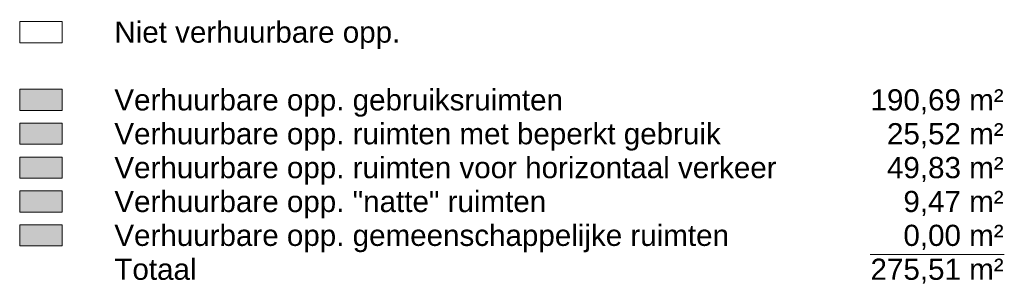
# Model space of a CAD drawing. Header units: millimetres. Extents: x 19739 to 200370, y 9101 to 232948.
# Tile 11 of 39: x 140807 to 148949, y 9101 to 11297. Entities that reach past the tile are written whole.
import ezdxf
from ezdxf.enums import TextEntityAlignment as Align

# ---------------------------------------------------------------- set-up
doc = ezdxf.new("R2010")
doc.units = ezdxf.units.MM
doc.header["$LTSCALE"] = 100
for name, color, linetype in [('_TEKST', 7, 'Continuous'), ("VVO 'Natte' ruimten", 141, 'Continuous'), ('VVO Gebruiksruimten', 21, 'Continuous'), ('VVO Gemeenschappelijke ruimten', 60, 'Continuous'), ('VVO Ruimten beperkt gebruik', 8, 'Continuous'), ('VVO Ruimten horizontaal verkeer', 40, 'Continuous')]:
    doc.layers.add(name, color=color, linetype=linetype)
doc.styles.add('Arial', font='ARIAL.TTF')

msp = doc.modelspace()

# ---------------------------------------------------------------- hatches: boundary and pattern name
at = {"layer": "VVO 'Natte' ruimten"}
msp.add_hatch(color=256, dxfattribs=at).paths.add_polyline_path([(140807.4, 9881.7), (140807.4, 9706.7), (141157.4, 9706.7), (141157.4, 9881.7)])
at = {"layer": 'VVO Gebruiksruimten'}
msp.add_hatch(color=256, dxfattribs=at).paths.add_polyline_path([(140807.4, 10721.7), (140807.4, 10546.7), (141157.4, 10546.7), (141157.4, 10721.7)])
at = {"layer": 'VVO Gemeenschappelijke ruimten'}
msp.add_hatch(color=256, dxfattribs=at).paths.add_polyline_path([(140807.4, 9601.7), (140807.4, 9426.7), (141157.4, 9426.7), (141157.4, 9601.7)])
at = {"layer": 'VVO Ruimten beperkt gebruik'}
msp.add_hatch(color=256, dxfattribs=at).paths.add_polyline_path([(140807.4, 10441.7), (140807.4, 10266.7), (141157.4, 10266.7), (141157.4, 10441.7)])
at = {"layer": 'VVO Ruimten horizontaal verkeer'}
msp.add_hatch(color=256, dxfattribs=at).paths.add_polyline_path([(140807.4, 10161.7), (140807.4, 9986.7), (141157.4, 9986.7), (141157.4, 10161.7)])

# ---------------------------------------------------------------- linework, layer by layer
at = {"layer": '_TEKST', "linetype": 'Continuous', "lineweight": 0}
for points in [[(140807.4, 11281.7), (140807.4, 11106.7), (141157.4, 11106.7), (141157.4, 11281.7)], [(140807.4, 10721.7), (140807.4, 10546.7), (141157.4, 10546.7), (141157.4, 10721.7)], [(140807.4, 10441.7), (140807.4, 10266.7), (141157.4, 10266.7), (141157.4, 10441.7)], [(140807.4, 10161.7), (140807.4, 9986.7), (141157.4, 9986.7), (141157.4, 10161.7)], [(140807.4, 9881.7), (140807.4, 9706.7), (141157.4, 9706.7), (141157.4, 9881.7)], [(140807.4, 9601.7), (140807.4, 9426.7), (141157.4, 9426.7), (141157.4, 9601.7)]]:
    msp.add_lwpolyline(points, close=True, dxfattribs=at)
at = {"layer": '_TEKST', "linetype": 'Continuous', "lineweight": 0, "flags": 128}
msp.add_lwpolyline([(148948.6, 9356.7), (147838.5, 9356.7)], dxfattribs=at)

# ---------------------------------------------------------------- texts
at = {"layer": '_TEKST', "linetype": 'Continuous', "lineweight": 0, "style": 'Arial'}
for s, p in [('Niet verhuurbare opp. ', (141590, 11106.7)), ('Verhuurbare opp. gebruiksruimten', (141590, 10546.7)), ('Verhuurbare opp. ruimten met beperkt gebruik', (141590, 10266.7)), ('Verhuurbare opp. ruimten voor horizontaal verkeer', (141590, 9986.7)), ('Verhuurbare opp. "natte" ruimten', (141590, 9706.7)), ('Verhuurbare opp. gemeenschappelijke ruimten', (141590, 9426.7)), ('Totaal', (141590, 9146.7))]:
    msp.add_text(s, height=175, dxfattribs=at).set_placement(p)
at = {"layer": '_TEKST', "style": 'Arial'}
for s, p in [('190,69 m²', (148943, 10546.7)), ('25,52 m²', (148943, 10266.7)), ('49,83 m²', (148943, 9986.7)), ('9,47 m²', (148943, 9706.7)), ('0,00 m²', (148943, 9426.7)), ('275,51 m²', (148943, 9146.7))]:
    msp.add_text(s, height=175, dxfattribs=at).set_placement(p, align=Align.RIGHT)

doc.saveas('drawing.dxf')
